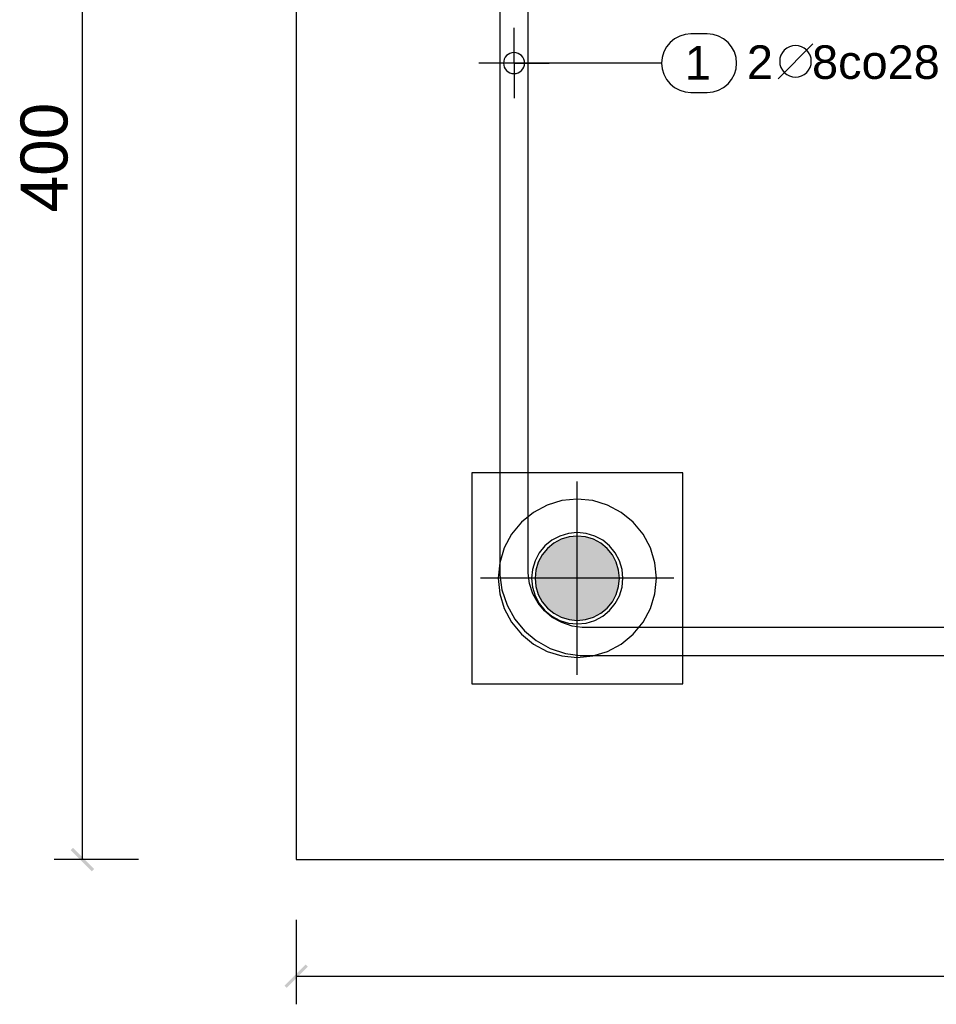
# Model space of a CAD drawing. Extents: x 68682 to 121374, y -47510 to -252.
# Tile 32 of 38: x 112388 to 112910, y -6287 to -5727. Entities that reach past the tile are written whole.
import ezdxf

# ---------------------------------------------------------------- set-up
doc = ezdxf.new("R2010")
doc.units = 0
doc.header["$LTSCALE"] = 1.125
doc.styles.add('ARIAL', font='arial.ttf')

msp = doc.modelspace()

# ---------------------------------------------------------------- hatches: boundary and pattern name
at = {"linetype": 'Continuous'}
for color, points in [(1, [(112691.33, -6064.2), (112691, -6025.62), (112691.33, -6025.37)]), (1, [(112691.68, -6064.45), (112691.33, -6025.37), (112691.68, -6025.13)]), (1, [(112691.33, -6064.2), (112691.33, -6025.37), (112691.68, -6064.45)]), (1, [(112692.02, -6064.68), (112691.68, -6025.13), (112692.02, -6024.89)]), (1, [(112691.68, -6064.45), (112691.68, -6025.13), (112692.02, -6064.68)]), (1, [(112692.37, -6064.92), (112692.02, -6024.89), (112692.37, -6024.66)]), (1, [(112692.02, -6064.68), (112692.02, -6024.89), (112692.37, -6064.92)]), (1, [(112692.72, -6065.14), (112692.37, -6024.66), (112692.72, -6024.43)]), (1, [(112692.37, -6064.92), (112692.37, -6024.66), (112692.72, -6065.14)]), (1, [(112693.08, -6065.36), (112692.72, -6024.43), (112693.08, -6024.22)]), (1, [(112692.72, -6065.14), (112692.72, -6024.43), (112693.08, -6065.36)]), (1, [(112693.44, -6065.57), (112693.08, -6024.22), (112693.44, -6024)]), (1, [(112693.08, -6065.36), (112693.08, -6024.22), (112693.44, -6065.57)]), (1, [(112693.81, -6065.78), (112693.44, -6024), (112693.81, -6023.8)]), (1, [(112693.44, -6065.57), (112693.44, -6024), (112693.81, -6065.78)]), (1, [(112694.17, -6065.98), (112693.81, -6023.8), (112694.17, -6023.6)]), (1, [(112693.81, -6065.78), (112693.81, -6023.8), (112694.17, -6065.98)]), (1, [(112694.55, -6066.17), (112694.17, -6023.6), (112694.55, -6023.4)]), (1, [(112694.17, -6065.98), (112694.17, -6023.6), (112694.55, -6066.17)]), (1, [(112694.92, -6066.36), (112694.55, -6023.4), (112694.92, -6023.22)]), (1, [(112694.55, -6066.17), (112694.55, -6023.4), (112694.92, -6066.36)]), (1, [(112695.3, -6066.54), (112694.92, -6023.22), (112695.3, -6023.04)]), (1, [(112694.92, -6066.36), (112694.92, -6023.22), (112695.3, -6066.54)]), (1, [(112695.68, -6066.71), (112695.3, -6023.04), (112695.68, -6022.86)]), (1, [(112695.3, -6066.54), (112695.3, -6023.04), (112695.68, -6066.71)]), (1, [(112696.06, -6066.88), (112695.68, -6022.86), (112696.06, -6022.7)]), (1, [(112695.68, -6066.71), (112695.68, -6022.86), (112696.06, -6066.88)]), (1, [(112696.45, -6067.04), (112696.06, -6022.7), (112696.45, -6022.54)]), (1, [(112696.06, -6066.88), (112696.06, -6022.7), (112696.45, -6067.04)]), (1, [(112696.84, -6067.19), (112696.45, -6022.54), (112696.84, -6022.38)]), (1, [(112696.45, -6067.04), (112696.45, -6022.54), (112696.84, -6067.19)]), (1, [(112697.23, -6067.34), (112696.84, -6022.38), (112697.23, -6022.24)]), (1, [(112696.84, -6067.19), (112696.84, -6022.38), (112697.23, -6067.34)]), (1, [(112697.63, -6067.48), (112697.23, -6022.24), (112697.63, -6022.1)]), (1, [(112697.23, -6067.34), (112697.23, -6022.24), (112697.63, -6067.48)]), (1, [(112698.03, -6067.61), (112697.63, -6022.1), (112698.03, -6021.96)]), (1, [(112697.63, -6067.48), (112697.63, -6022.1), (112698.03, -6067.61)]), (1, [(112698.42, -6067.74), (112698.03, -6021.96), (112698.42, -6021.84)]), (1, [(112698.03, -6067.61), (112698.03, -6021.96), (112698.42, -6067.74)]), (1, [(112698.83, -6067.86), (112698.42, -6021.84), (112698.83, -6021.72)]), (1, [(112698.42, -6067.74), (112698.42, -6021.84), (112698.83, -6067.86)]), (1, [(112699.23, -6067.97), (112698.83, -6021.72), (112699.23, -6021.61)]), (1, [(112698.83, -6067.86), (112698.83, -6021.72), (112699.23, -6067.97)]), (1, [(112699.64, -6068.07), (112699.23, -6021.61), (112699.64, -6021.5)]), (1, [(112699.23, -6067.97), (112699.23, -6021.61), (112699.64, -6068.07)]), (1, [(112700.04, -6068.17), (112699.64, -6021.5), (112700.04, -6021.4)]), (1, [(112699.64, -6068.07), (112699.64, -6021.5), (112700.04, -6068.17)]), (1, [(112700.45, -6068.26), (112700.04, -6021.4), (112700.45, -6021.31)]), (1, [(112700.04, -6068.17), (112700.04, -6021.4), (112700.45, -6068.26)]), (1, [(112700.86, -6068.35), (112700.45, -6021.31), (112700.86, -6021.23)]), (1, [(112700.45, -6068.26), (112700.45, -6021.31), (112700.86, -6068.35)]), (1, [(112701.27, -6068.42), (112700.86, -6021.23), (112701.27, -6021.15)]), (1, [(112700.86, -6068.35), (112700.86, -6021.23), (112701.27, -6068.42)]), (1, [(112701.69, -6068.49), (112701.27, -6021.15), (112701.69, -6021.08)]), (1, [(112701.27, -6068.42), (112701.27, -6021.15), (112701.69, -6068.49)]), (1, [(112702.1, -6068.55), (112701.69, -6021.08), (112702.1, -6021.02)]), (1, [(112701.69, -6068.49), (112701.69, -6021.08), (112702.1, -6068.55)]), (1, [(112702.52, -6068.61), (112702.1, -6021.02), (112702.52, -6020.97)]), (1, [(112702.1, -6068.55), (112702.1, -6021.02), (112702.52, -6068.61)]), (1, [(112702.93, -6068.66), (112702.52, -6020.97), (112702.93, -6020.92)]), (1, [(112702.52, -6068.61), (112702.52, -6020.97), (112702.93, -6068.66)]), (1, [(112703.35, -6068.7), (112702.93, -6020.92), (112703.35, -6020.88)]), (1, [(112702.93, -6068.66), (112702.93, -6020.92), (112703.35, -6068.7)]), (1, [(112703.77, -6068.73), (112703.35, -6020.88), (112703.77, -6020.85)]), (1, [(112703.35, -6068.7), (112703.35, -6020.88), (112703.77, -6068.73)]), (1, [(112704.19, -6068.75), (112703.77, -6020.85), (112704.19, -6020.82)]), (1, [(112703.77, -6068.73), (112703.77, -6020.85), (112704.19, -6068.75)]), (1, [(112704.6, -6068.77), (112704.19, -6020.82), (112704.6, -6020.8)]), (1, [(112704.19, -6068.75), (112704.19, -6020.82), (112704.6, -6068.77)]), (1, [(112705.02, -6068.78), (112704.6, -6020.8), (112705.02, -6020.79)]), (1, [(112704.6, -6068.77), (112704.6, -6020.8), (112705.02, -6068.78)]), (1, [(112705.02, -6068.78), (112705.02, -6020.79), (112705.44, -6068.79)]), (1, [(112705.44, -6068.79), (112705.02, -6020.79), (112705.44, -6020.79)]), (1, [(112705.44, -6068.79), (112705.44, -6020.79), (112705.86, -6068.78)]), (1, [(112705.86, -6068.78), (112705.44, -6020.79), (112705.86, -6020.79)]), (1, [(112705.86, -6068.78), (112705.86, -6020.79), (112706.28, -6068.77)]), (1, [(112706.28, -6068.77), (112705.86, -6020.79), (112706.28, -6020.8)]), (1, [(112706.28, -6068.77), (112706.28, -6020.8), (112706.7, -6068.75)]), (1, [(112706.7, -6068.75), (112706.28, -6020.8), (112706.7, -6020.82)]), (1, [(112706.7, -6068.75), (112706.7, -6020.82), (112707.12, -6068.73)]), (1, [(112707.12, -6068.73), (112706.7, -6020.82), (112707.12, -6020.85)]), (1, [(112707.12, -6068.73), (112707.12, -6020.85), (112707.53, -6068.7)]), (1, [(112707.53, -6068.7), (112707.12, -6020.85), (112707.53, -6020.88)]), (1, [(112707.53, -6068.7), (112707.53, -6020.88), (112707.95, -6068.66)]), (1, [(112707.95, -6068.66), (112707.53, -6020.88), (112707.95, -6020.92)]), (1, [(112707.95, -6068.66), (112707.95, -6020.92), (112708.37, -6068.61)]), (1, [(112708.37, -6068.61), (112707.95, -6020.92), (112708.37, -6020.97)]), (1, [(112708.37, -6068.61), (112708.37, -6020.97), (112708.78, -6068.55)]), (1, [(112708.78, -6068.55), (112708.37, -6020.97), (112708.78, -6021.02)]), (1, [(112708.78, -6068.55), (112708.78, -6021.02), (112709.2, -6068.49)]), (1, [(112709.2, -6068.49), (112708.78, -6021.02), (112709.2, -6021.08)]), (1, [(112709.2, -6068.49), (112709.2, -6021.08), (112709.61, -6068.42)]), (1, [(112709.61, -6068.42), (112709.2, -6021.08), (112709.61, -6021.15)]), (1, [(112709.61, -6068.42), (112709.61, -6021.15), (112710.02, -6068.35)]), (1, [(112710.02, -6068.35), (112709.61, -6021.15), (112710.02, -6021.23)]), (1, [(112710.02, -6068.35), (112710.02, -6021.23), (112710.43, -6068.26)]), (1, [(112710.43, -6068.26), (112710.02, -6021.23), (112710.43, -6021.31)]), (1, [(112710.43, -6068.26), (112710.43, -6021.31), (112710.84, -6068.17)]), (1, [(112710.84, -6068.17), (112710.43, -6021.31), (112710.84, -6021.4)]), (1, [(112710.84, -6068.17), (112710.84, -6021.4), (112711.25, -6068.07)]), (1, [(112711.25, -6068.07), (112710.84, -6021.4), (112711.25, -6021.5)]), (1, [(112711.25, -6068.07), (112711.25, -6021.5), (112711.65, -6067.97)]), (1, [(112711.65, -6067.97), (112711.25, -6021.5), (112711.65, -6021.61)]), (1, [(112711.65, -6067.97), (112711.65, -6021.61), (112712.06, -6067.86)]), (1, [(112712.06, -6067.86), (112711.65, -6021.61), (112712.06, -6021.72)]), (1, [(112712.06, -6067.86), (112712.06, -6021.72), (112712.46, -6067.74)]), (1, [(112712.46, -6067.74), (112712.06, -6021.72), (112712.46, -6021.84)]), (1, [(112712.46, -6067.74), (112712.46, -6021.84), (112712.86, -6067.61)]), (1, [(112712.86, -6067.61), (112712.46, -6021.84), (112712.86, -6021.96)]), (1, [(112712.86, -6067.61), (112712.86, -6021.96), (112713.26, -6067.48)]), (1, [(112713.26, -6067.48), (112712.86, -6021.96), (112713.26, -6022.1)]), (1, [(112713.26, -6067.48), (112713.26, -6022.1), (112713.65, -6067.34)]), (1, [(112713.65, -6067.34), (112713.26, -6022.1), (112713.65, -6022.24)]), (1, [(112713.65, -6067.34), (112713.65, -6022.24), (112714.04, -6067.19)]), (1, [(112714.04, -6067.19), (112713.65, -6022.24), (112714.04, -6022.38)]), (1, [(112714.04, -6067.19), (112714.04, -6022.38), (112714.43, -6067.04)]), (1, [(112714.43, -6067.04), (112714.04, -6022.38), (112714.43, -6022.54)]), (1, [(112714.43, -6067.04), (112714.43, -6022.54), (112714.82, -6066.88)]), (1, [(112714.82, -6066.88), (112714.43, -6022.54), (112714.82, -6022.7)]), (1, [(112714.82, -6066.88), (112714.82, -6022.7), (112715.2, -6066.71)]), (1, [(112715.2, -6066.71), (112714.82, -6022.7), (112715.2, -6022.86)]), (1, [(112715.2, -6066.71), (112715.2, -6022.86), (112715.58, -6066.54)]), (1, [(112715.58, -6066.54), (112715.2, -6022.86), (112715.58, -6023.04)]), (1, [(112715.58, -6066.54), (112715.58, -6023.04), (112715.96, -6066.36)]), (1, [(112715.96, -6066.36), (112715.58, -6023.04), (112715.96, -6023.22)]), (1, [(112715.96, -6066.36), (112715.96, -6023.22), (112716.34, -6066.17)]), (1, [(112716.34, -6066.17), (112715.96, -6023.22), (112716.34, -6023.4)]), (1, [(112716.34, -6066.17), (112716.34, -6023.4), (112716.71, -6065.98)]), (1, [(112716.71, -6065.98), (112716.34, -6023.4), (112716.71, -6023.6)]), (1, [(112716.71, -6065.98), (112716.71, -6023.6), (112717.08, -6065.78)]), (1, [(112717.08, -6065.78), (112716.71, -6023.6), (112717.08, -6023.8)]), (1, [(112717.08, -6065.78), (112717.08, -6023.8), (112717.44, -6065.57)]), (1, [(112717.44, -6065.57), (112717.08, -6023.8), (112717.44, -6024)]), (1, [(112717.44, -6065.57), (112717.44, -6024), (112717.8, -6065.36)]), (1, [(112717.8, -6065.36), (112717.44, -6024), (112717.8, -6024.22)]), (1, [(112717.8, -6065.36), (112717.8, -6024.22), (112718.16, -6065.14)]), (1, [(112718.16, -6065.14), (112717.8, -6024.22), (112718.16, -6024.43)]), (1, [(112718.16, -6065.14), (112718.16, -6024.43), (112718.51, -6064.92)]), (1, [(112718.51, -6064.92), (112718.16, -6024.43), (112718.51, -6024.66)]), (1, [(112718.51, -6064.92), (112718.51, -6024.66), (112718.86, -6064.68)]), (1, [(112718.86, -6064.68), (112718.51, -6024.66), (112718.86, -6024.89)]), (1, [(112718.86, -6064.68), (112718.86, -6024.89), (112719.21, -6064.45)]), (1, [(112719.21, -6064.45), (112718.86, -6024.89), (112719.21, -6025.13)]), (1, [(112719.21, -6064.45), (112719.21, -6025.13), (112719.55, -6064.2)]), (1, [(112719.55, -6064.2), (112719.21, -6025.13), (112719.55, -6025.37)]), (1, [(112719.55, -6064.2), (112719.55, -6025.37), (112719.89, -6063.96)]), (1, [(112719.89, -6063.96), (112719.55, -6025.37), (112719.89, -6025.62)]), (1, [(112685.78, -6058.55), (112685.54, -6031.37), (112685.78, -6031.02)]), (1, [(112686.03, -6058.89), (112685.78, -6031.02), (112686.03, -6030.68)]), (1, [(112685.78, -6058.55), (112685.78, -6031.02), (112686.03, -6058.89)]), (1, [(112686.27, -6059.23), (112686.03, -6030.68), (112686.27, -6030.34)]), (1, [(112686.03, -6058.89), (112686.03, -6030.68), (112686.27, -6059.23)]), (1, [(112686.53, -6059.56), (112686.27, -6030.34), (112686.53, -6030.01)]), (1, [(112686.27, -6059.23), (112686.27, -6030.34), (112686.53, -6059.56)]), (1, [(112686.79, -6059.89), (112686.53, -6030.01), (112686.79, -6029.68)]), (1, [(112686.53, -6059.56), (112686.53, -6030.01), (112686.79, -6059.89)]), (1, [(112687.06, -6060.21), (112686.79, -6029.68), (112687.06, -6029.36)]), (1, [(112686.79, -6059.89), (112686.79, -6029.68), (112687.06, -6060.21)]), (1, [(112687.33, -6060.53), (112687.06, -6029.36), (112687.33, -6029.04)]), (1, [(112687.06, -6060.21), (112687.06, -6029.36), (112687.33, -6060.53)]), (1, [(112687.61, -6060.85), (112687.33, -6029.04), (112687.61, -6028.73)]), (1, [(112687.33, -6060.53), (112687.33, -6029.04), (112687.61, -6060.85)]), (1, [(112687.89, -6061.16), (112687.61, -6028.73), (112687.89, -6028.42)]), (1, [(112687.61, -6060.85), (112687.61, -6028.73), (112687.89, -6061.16)]), (1, [(112688.18, -6061.46), (112687.89, -6028.42), (112688.18, -6028.12)]), (1, [(112687.89, -6061.16), (112687.89, -6028.42), (112688.18, -6061.46)]), (1, [(112688.47, -6061.76), (112688.18, -6028.12), (112688.47, -6027.82)]), (1, [(112688.18, -6061.46), (112688.18, -6028.12), (112688.47, -6061.76)]), (1, [(112688.77, -6062.05), (112688.47, -6027.82), (112688.77, -6027.52)]), (1, [(112688.47, -6061.76), (112688.47, -6027.82), (112688.77, -6062.05)]), (1, [(112689.07, -6062.34), (112688.77, -6027.52), (112689.07, -6027.24)]), (1, [(112688.77, -6062.05), (112688.77, -6027.52), (112689.07, -6062.34)]), (1, [(112689.38, -6062.62), (112689.07, -6027.24), (112689.38, -6026.95)]), (1, [(112689.07, -6062.34), (112689.07, -6027.24), (112689.38, -6062.62)]), (1, [(112689.7, -6062.9), (112689.38, -6026.95), (112689.7, -6026.67)]), (1, [(112689.38, -6062.62), (112689.38, -6026.95), (112689.7, -6062.9)]), (1, [(112690.01, -6063.17), (112689.7, -6026.67), (112690.01, -6026.4)]), (1, [(112689.7, -6062.9), (112689.7, -6026.67), (112690.01, -6063.17)]), (1, [(112690.34, -6063.44), (112690.01, -6026.4), (112690.34, -6026.14)]), (1, [(112690.01, -6063.17), (112690.01, -6026.4), (112690.34, -6063.44)]), (1, [(112690.67, -6063.7), (112690.34, -6026.14), (112690.67, -6025.88)]), (1, [(112690.34, -6063.44), (112690.34, -6026.14), (112690.67, -6063.7)]), (1, [(112691, -6063.96), (112690.67, -6025.88), (112691, -6025.62)]), (1, [(112690.67, -6063.7), (112690.67, -6025.88), (112691, -6063.96)]), (1, [(112691, -6063.96), (112691, -6025.62), (112691.33, -6064.2)]), (1, [(112719.89, -6063.96), (112719.89, -6025.62), (112720.22, -6063.7)]), (1, [(112720.22, -6063.7), (112719.89, -6025.62), (112720.22, -6025.88)]), (1, [(112720.22, -6063.7), (112720.22, -6025.88), (112720.55, -6063.44)]), (1, [(112720.55, -6063.44), (112720.22, -6025.88), (112720.55, -6026.14)]), (1, [(112720.55, -6063.44), (112720.55, -6026.14), (112720.87, -6063.17)]), (1, [(112720.87, -6063.17), (112720.55, -6026.14), (112720.87, -6026.4)]), (1, [(112720.87, -6063.17), (112720.87, -6026.4), (112721.19, -6062.9)]), (1, [(112721.19, -6062.9), (112720.87, -6026.4), (112721.19, -6026.67)]), (1, [(112721.19, -6062.9), (112721.19, -6026.67), (112721.5, -6062.62)]), (1, [(112721.5, -6062.62), (112721.19, -6026.67), (112721.5, -6026.95)]), (1, [(112721.5, -6062.62), (112721.5, -6026.95), (112721.81, -6062.34)]), (1, [(112721.81, -6062.34), (112721.5, -6026.95), (112721.81, -6027.24)]), (1, [(112721.81, -6062.34), (112721.81, -6027.24), (112722.11, -6062.05)]), (1, [(112722.11, -6062.05), (112721.81, -6027.24), (112722.11, -6027.52)]), (1, [(112722.11, -6062.05), (112722.11, -6027.52), (112722.41, -6061.76)]), (1, [(112722.41, -6061.76), (112722.11, -6027.52), (112722.41, -6027.82)]), (1, [(112722.41, -6061.76), (112722.41, -6027.82), (112722.71, -6061.46)]), (1, [(112722.71, -6061.46), (112722.41, -6027.82), (112722.71, -6028.12)]), (1, [(112722.71, -6061.46), (112722.71, -6028.12), (112722.99, -6061.16)]), (1, [(112722.99, -6061.16), (112722.71, -6028.12), (112722.99, -6028.42)]), (1, [(112722.99, -6061.16), (112722.99, -6028.42), (112723.28, -6060.85)]), (1, [(112723.28, -6060.85), (112722.99, -6028.42), (112723.28, -6028.73)]), (1, [(112723.28, -6060.85), (112723.28, -6028.73), (112723.55, -6060.53)]), (1, [(112723.55, -6060.53), (112723.28, -6028.73), (112723.55, -6029.04)]), (1, [(112723.55, -6060.53), (112723.55, -6029.04), (112723.83, -6060.21)]), (1, [(112723.83, -6060.21), (112723.55, -6029.04), (112723.83, -6029.36)]), (1, [(112723.83, -6060.21), (112723.83, -6029.36), (112724.09, -6059.89)]), (1, [(112724.09, -6059.89), (112723.83, -6029.36), (112724.09, -6029.68)]), (1, [(112724.09, -6059.89), (112724.09, -6029.68), (112724.35, -6059.56)]), (1, [(112724.35, -6059.56), (112724.09, -6029.68), (112724.35, -6030.01)]), (1, [(112724.35, -6059.56), (112724.35, -6030.01), (112724.61, -6059.23)]), (1, [(112724.61, -6059.23), (112724.35, -6030.01), (112724.61, -6030.34)]), (1, [(112724.61, -6059.23), (112724.61, -6030.34), (112724.86, -6058.89)]), (1, [(112724.86, -6058.89), (112724.61, -6030.34), (112724.86, -6030.68)]), (1, [(112724.86, -6058.89), (112724.86, -6030.68), (112725.1, -6058.55)]), (1, [(112725.1, -6058.55), (112724.86, -6030.68), (112725.1, -6031.02)]), (1, [(112725.1, -6058.55), (112725.1, -6031.02), (112725.34, -6058.21)]), (1, [(112725.34, -6058.21), (112725.1, -6031.02), (112725.34, -6031.37)]), (1, [(112682.89, -6053), (112682.75, -6036.97), (112682.89, -6036.58)]), (1, [(112683.04, -6053.39), (112682.89, -6036.58), (112683.04, -6036.19)]), (1, [(112682.89, -6053), (112682.89, -6036.58), (112683.04, -6053.39)]), (1, [(112683.19, -6053.78), (112683.04, -6036.19), (112683.19, -6035.8)]), (1, [(112683.04, -6053.39), (112683.04, -6036.19), (112683.19, -6053.78)]), (1, [(112683.35, -6054.17), (112683.19, -6035.8), (112683.35, -6035.41)]), (1, [(112683.19, -6053.78), (112683.19, -6035.8), (112683.35, -6054.17)]), (1, [(112683.52, -6054.55), (112683.35, -6035.41), (112683.52, -6035.03)]), (1, [(112683.35, -6054.17), (112683.35, -6035.41), (112683.52, -6054.55)]), (1, [(112683.69, -6054.93), (112683.52, -6035.03), (112683.69, -6034.65)]), (1, [(112683.52, -6054.55), (112683.52, -6035.03), (112683.69, -6054.93)]), (1, [(112683.87, -6055.31), (112683.69, -6034.65), (112683.87, -6034.27)]), (1, [(112683.69, -6054.93), (112683.69, -6034.65), (112683.87, -6055.31)]), (1, [(112684.06, -6055.68), (112683.87, -6034.27), (112684.06, -6033.89)]), (1, [(112683.87, -6055.31), (112683.87, -6034.27), (112684.06, -6055.68)]), (1, [(112684.25, -6056.06), (112684.06, -6033.89), (112684.25, -6033.52)]), (1, [(112684.06, -6055.68), (112684.06, -6033.89), (112684.25, -6056.06)]), (1, [(112684.45, -6056.42), (112684.25, -6033.52), (112684.45, -6033.15)]), (1, [(112684.25, -6056.06), (112684.25, -6033.52), (112684.45, -6056.42)]), (1, [(112684.66, -6056.79), (112684.45, -6033.15), (112684.66, -6032.79)]), (1, [(112684.45, -6056.42), (112684.45, -6033.15), (112684.66, -6056.79)]), (1, [(112684.87, -6057.15), (112684.66, -6032.79), (112684.87, -6032.43)]), (1, [(112684.66, -6056.79), (112684.66, -6032.79), (112684.87, -6057.15)]), (1, [(112685.09, -6057.51), (112684.87, -6032.43), (112685.09, -6032.07)]), (1, [(112684.87, -6057.15), (112684.87, -6032.43), (112685.09, -6057.51)]), (1, [(112685.31, -6057.86), (112685.09, -6032.07), (112685.31, -6031.72)]), (1, [(112685.09, -6057.51), (112685.09, -6032.07), (112685.31, -6057.86)]), (1, [(112685.54, -6058.21), (112685.31, -6031.72), (112685.54, -6031.37)]), (1, [(112685.31, -6057.86), (112685.31, -6031.72), (112685.54, -6058.21)]), (1, [(112685.54, -6058.21), (112685.54, -6031.37), (112685.78, -6058.55)]), (1, [(112725.34, -6058.21), (112725.34, -6031.37), (112725.57, -6057.86)]), (1, [(112725.57, -6057.86), (112725.34, -6031.37), (112725.57, -6031.72)]), (1, [(112725.57, -6057.86), (112725.57, -6031.72), (112725.79, -6057.51)]), (1, [(112725.79, -6057.51), (112725.57, -6031.72), (112725.79, -6032.07)]), (1, [(112725.79, -6057.51), (112725.79, -6032.07), (112726.01, -6057.15)]), (1, [(112726.01, -6057.15), (112725.79, -6032.07), (112726.01, -6032.43)]), (1, [(112726.01, -6057.15), (112726.01, -6032.43), (112726.23, -6056.79)]), (1, [(112726.23, -6056.79), (112726.01, -6032.43), (112726.23, -6032.79)]), (1, [(112726.23, -6056.79), (112726.23, -6032.79), (112726.43, -6056.42)]), (1, [(112726.43, -6056.42), (112726.23, -6032.79), (112726.43, -6033.15)]), (1, [(112726.43, -6056.42), (112726.43, -6033.15), (112726.63, -6056.06)]), (1, [(112726.63, -6056.06), (112726.43, -6033.15), (112726.63, -6033.52)]), (1, [(112726.63, -6056.06), (112726.63, -6033.52), (112726.83, -6055.68)]), (1, [(112726.83, -6055.68), (112726.63, -6033.52), (112726.83, -6033.89)]), (1, [(112726.83, -6055.68), (112726.83, -6033.89), (112727.01, -6055.31)]), (1, [(112727.01, -6055.31), (112726.83, -6033.89), (112727.01, -6034.27)]), (1, [(112727.01, -6055.31), (112727.01, -6034.27), (112727.19, -6054.93)]), (1, [(112727.19, -6054.93), (112727.01, -6034.27), (112727.19, -6034.65)]), (1, [(112727.19, -6054.93), (112727.19, -6034.65), (112727.37, -6054.55)]), (1, [(112727.37, -6054.55), (112727.19, -6034.65), (112727.37, -6035.03)]), (1, [(112727.37, -6054.55), (112727.37, -6035.03), (112727.53, -6054.17)]), (1, [(112727.53, -6054.17), (112727.37, -6035.03), (112727.53, -6035.41)]), (1, [(112727.53, -6054.17), (112727.53, -6035.41), (112727.69, -6053.78)]), (1, [(112727.69, -6053.78), (112727.53, -6035.41), (112727.69, -6035.8)]), (1, [(112727.69, -6053.78), (112727.69, -6035.8), (112727.85, -6053.39)]), (1, [(112727.85, -6053.39), (112727.69, -6035.8), (112727.85, -6036.19)]), (1, [(112727.85, -6053.39), (112727.85, -6036.19), (112727.99, -6053)]), (1, [(112727.99, -6053), (112727.85, -6036.19), (112727.99, -6036.58)]), (1, [(112727.99, -6053), (112727.99, -6036.58), (112728.13, -6052.6)]), (1, [(112728.13, -6052.6), (112727.99, -6036.58), (112728.13, -6036.97)]), (1, [(112681.57, -6047.3), (112681.53, -6042.7), (112681.57, -6042.28)]), (1, [(112681.62, -6047.71), (112681.57, -6042.28), (112681.62, -6041.86)]), (1, [(112681.57, -6047.3), (112681.57, -6042.28), (112681.62, -6047.71)]), (1, [(112681.68, -6048.13), (112681.62, -6041.86), (112681.68, -6041.45)]), (1, [(112681.62, -6047.71), (112681.62, -6041.86), (112681.68, -6048.13)]), (1, [(112681.74, -6048.54), (112681.68, -6041.45), (112681.74, -6041.03)]), (1, [(112681.68, -6048.13), (112681.68, -6041.45), (112681.74, -6048.54)]), (1, [(112681.81, -6048.96), (112681.74, -6041.03), (112681.81, -6040.62)]), (1, [(112681.74, -6048.54), (112681.74, -6041.03), (112681.81, -6048.96)]), (1, [(112681.88, -6049.37), (112681.81, -6040.62), (112681.88, -6040.21)]), (1, [(112681.81, -6048.96), (112681.81, -6040.62), (112681.88, -6049.37)]), (1, [(112681.97, -6049.78), (112681.88, -6040.21), (112681.97, -6039.8)]), (1, [(112681.88, -6049.37), (112681.88, -6040.21), (112681.97, -6049.78)]), (1, [(112682.06, -6050.19), (112681.97, -6039.8), (112682.06, -6039.39)]), (1, [(112681.97, -6049.78), (112681.97, -6039.8), (112682.06, -6050.19)]), (1, [(112682.15, -6050.59), (112682.06, -6039.39), (112682.15, -6038.98)]), (1, [(112682.06, -6050.19), (112682.06, -6039.39), (112682.15, -6050.59)]), (1, [(112682.26, -6051), (112682.15, -6038.98), (112682.26, -6038.58)]), (1, [(112682.15, -6050.59), (112682.15, -6038.98), (112682.26, -6051)]), (1, [(112682.37, -6051.4), (112682.26, -6038.58), (112682.37, -6038.17)]), (1, [(112682.26, -6051), (112682.26, -6038.58), (112682.37, -6051.4)]), (1, [(112682.49, -6051.8), (112682.37, -6038.17), (112682.49, -6037.77)]), (1, [(112682.37, -6051.4), (112682.37, -6038.17), (112682.49, -6051.8)]), (1, [(112682.62, -6052.2), (112682.49, -6037.77), (112682.62, -6037.37)]), (1, [(112682.49, -6051.8), (112682.49, -6037.77), (112682.62, -6052.2)]), (1, [(112682.75, -6052.6), (112682.62, -6037.37), (112682.75, -6036.97)]), (1, [(112682.62, -6052.2), (112682.62, -6037.37), (112682.75, -6052.6)]), (1, [(112682.75, -6052.6), (112682.75, -6036.97), (112682.89, -6053)]), (1, [(112728.13, -6052.6), (112728.13, -6036.97), (112728.27, -6052.2)]), (1, [(112728.27, -6052.2), (112728.13, -6036.97), (112728.27, -6037.37)]), (1, [(112728.27, -6052.2), (112728.27, -6037.37), (112728.39, -6051.8)]), (1, [(112728.39, -6051.8), (112728.27, -6037.37), (112728.39, -6037.77)]), (1, [(112728.39, -6051.8), (112728.39, -6037.77), (112728.51, -6051.4)]), (1, [(112728.51, -6051.4), (112728.39, -6037.77), (112728.51, -6038.17)]), (1, [(112728.51, -6051.4), (112728.51, -6038.17), (112728.62, -6051)]), (1, [(112728.62, -6051), (112728.51, -6038.17), (112728.62, -6038.58)]), (1, [(112728.62, -6051), (112728.62, -6038.58), (112728.73, -6050.59)]), (1, [(112728.73, -6050.59), (112728.62, -6038.58), (112728.73, -6038.98)]), (1, [(112728.73, -6050.59), (112728.73, -6038.98), (112728.83, -6050.19)]), (1, [(112728.83, -6050.19), (112728.73, -6038.98), (112728.83, -6039.39)]), (1, [(112728.83, -6050.19), (112728.83, -6039.39), (112728.92, -6049.78)]), (1, [(112728.92, -6049.78), (112728.83, -6039.39), (112728.92, -6039.8)]), (1, [(112728.92, -6049.78), (112728.92, -6039.8), (112729, -6049.37)]), (1, [(112729, -6049.37), (112728.92, -6039.8), (112729, -6040.21)]), (1, [(112729, -6049.37), (112729, -6040.21), (112729.08, -6048.96)]), (1, [(112729.08, -6048.96), (112729, -6040.21), (112729.08, -6040.62)]), (1, [(112729.08, -6048.96), (112729.08, -6040.62), (112729.15, -6048.54)]), (1, [(112729.15, -6048.54), (112729.08, -6040.62), (112729.15, -6041.03)]), (1, [(112729.15, -6048.54), (112729.15, -6041.03), (112729.21, -6048.13)]), (1, [(112729.21, -6048.13), (112729.15, -6041.03), (112729.21, -6041.45)]), (1, [(112729.21, -6048.13), (112729.21, -6041.45), (112729.26, -6047.71)]), (1, [(112729.26, -6047.71), (112729.21, -6041.45), (112729.26, -6041.86)]), (1, [(112729.26, -6047.71), (112729.26, -6041.86), (112729.31, -6047.3)]), (1, [(112729.31, -6047.3), (112729.26, -6041.86), (112729.31, -6042.28)]), (1, [(112729.31, -6047.3), (112729.31, -6042.28), (112729.35, -6046.88)]), (1, [(112729.35, -6046.88), (112729.31, -6042.28), (112729.35, -6042.7)]), (1, [(112681.45, -6045.21), (112681.44, -6044.79), (112681.45, -6044.37)]), (1, [(112681.46, -6045.63), (112681.45, -6044.37), (112681.46, -6043.95)]), (1, [(112681.45, -6045.21), (112681.45, -6044.37), (112681.46, -6045.63)]), (1, [(112681.47, -6046.04), (112681.46, -6043.95), (112681.47, -6043.53)]), (1, [(112681.46, -6045.63), (112681.46, -6043.95), (112681.47, -6046.04)]), (1, [(112681.5, -6046.46), (112681.47, -6043.53), (112681.5, -6043.11)]), (1, [(112681.47, -6046.04), (112681.47, -6043.53), (112681.5, -6046.46)]), (1, [(112681.53, -6046.88), (112681.5, -6043.11), (112681.53, -6042.7)]), (1, [(112681.5, -6046.46), (112681.5, -6043.11), (112681.53, -6046.88)]), (1, [(112681.53, -6046.88), (112681.53, -6042.7), (112681.57, -6047.3)]), (1, [(112729.35, -6046.88), (112729.35, -6042.7), (112729.38, -6046.46)]), (1, [(112729.38, -6046.46), (112729.35, -6042.7), (112729.38, -6043.11)]), (1, [(112729.38, -6046.46), (112729.38, -6043.11), (112729.41, -6046.04)]), (1, [(112729.41, -6046.04), (112729.38, -6043.11), (112729.41, -6043.53)]), (1, [(112729.41, -6046.04), (112729.41, -6043.53), (112729.43, -6045.63)]), (1, [(112729.43, -6045.63), (112729.41, -6043.53), (112729.43, -6043.95)]), (1, [(112729.43, -6045.63), (112729.43, -6043.95), (112729.44, -6045.21)]), (1, [(112729.44, -6045.21), (112729.43, -6043.95), (112729.44, -6044.37)]), (1, [(112729.44, -6045.21), (112729.44, -6044.37), (112729.44, -6044.79)]), (4, [(112417.23, -6199.42), (112418.51, -6198.15), (112430.51, -6210.15)]), (4, [(112417.23, -6199.42), (112430.51, -6210.15), (112429.23, -6211.42)]), (4, [(112550.81, -6264.47), (112540.08, -6277.74), (112538.81, -6276.47)]), (4, [(112550.81, -6264.47), (112552.08, -6265.74), (112540.08, -6277.74)])]:
    msp.add_hatch(color=color, dxfattribs=at).paths.add_polyline_path(points)

# ---------------------------------------------------------------- linework, layer by layer
at = {"color": 4, "linetype": 'Continuous'}
for p, q in [((112423.87, -6204.79), (112423.87, -5404.79)), ((112455.87, -6204.79), (112407.87, -6204.79)), ((112545.44, -6239.11), (112545.44, -6287.11)), ((112545.44, -6271.11), (113345.44, -6271.11))]:
    msp.add_line(p, q, dxfattribs=at)
at = {"color": 7, "linetype": 'Continuous'}
for p, q in [((112545.44, -5404.79), (112545.44, -6204.79)), ((112645.44, -5984.79), (112645.44, -6104.79)), ((112765.44, -5984.79), (112645.44, -5984.79)), ((112765.44, -6104.79), (112765.44, -5984.79)), ((112705.44, -6099.79), (112705.44, -5989.79)), ((112696.66, -6000.65), (112688.22, -6003.21)), ((112705.44, -5999.79), (112696.66, -6000.65)), ((112714.22, -6000.65), (112705.44, -5999.79)), ((112722.66, -6003.21), (112714.22, -6000.65)), ((112680.44, -6007.37), (112673.62, -6012.97)), ((112688.22, -6003.21), (112680.44, -6007.37)), ((112730.44, -6007.37), (112722.66, -6003.21)), ((112737.26, -6012.97), (112730.44, -6007.37)), ((112673.62, -6012.97), (112668.03, -6019.79)), ((112705.44, -6080.79), (112705.44, -6008.79)), ((112742.86, -6019.79), (112737.26, -6012.97)), ((112668.03, -6019.79), (112663.87, -6027.57)), ((112700.37, -6019.29), (112695.49, -6020.77)), ((112705.44, -6018.79), (112700.37, -6019.29)), ((112710.51, -6019.29), (112705.44, -6018.79)), ((112715.39, -6020.77), (112710.51, -6019.29)), ((112747.02, -6027.57), (112742.86, -6019.79)), ((112691, -6023.17), (112687.06, -6026.4)), ((112692.11, -6024.83), (112688.47, -6027.82)), ((112695.49, -6020.77), (112691, -6023.17)), ((112696.26, -6022.61), (112692.11, -6024.83)), ((112700.76, -6021.25), (112696.26, -6022.61)), ((112705.44, -6020.79), (112700.76, -6021.25)), ((112710.12, -6021.25), (112705.44, -6020.79)), ((112714.63, -6022.61), (112710.12, -6021.25)), ((112718.78, -6024.83), (112714.63, -6022.61)), ((112719.89, -6023.17), (112715.39, -6020.77)), ((112722.41, -6027.82), (112718.78, -6024.83)), ((112723.83, -6026.4), (112719.89, -6023.17)), ((112663.87, -6027.57), (112661.31, -6036.01)), ((112683.82, -6030.34), (112681.42, -6034.84)), ((112687.06, -6026.4), (112683.82, -6030.34)), ((112688.47, -6027.82), (112685.49, -6031.45)), ((112725.4, -6031.45), (112722.41, -6027.82)), ((112727.06, -6030.34), (112723.83, -6026.4)), ((112729.46, -6034.84), (112727.06, -6030.34)), ((112749.58, -6036.01), (112747.02, -6027.57)), ((112661.31, -6036.01), (112660.44, -6044.79)), ((112681.42, -6034.84), (112679.94, -6039.72)), ((112683.27, -6035.6), (112681.9, -6040.11)), ((112685.49, -6031.45), (112683.27, -6035.6)), ((112727.61, -6035.6), (112725.4, -6031.45)), ((112728.98, -6040.11), (112727.61, -6035.6)), ((112730.94, -6039.72), (112729.46, -6034.84)), ((112750.44, -6044.79), (112749.58, -6036.01)), ((112679.94, -6039.72), (112679.44, -6044.79)), ((112681.9, -6040.11), (112681.44, -6044.79)), ((112729.44, -6044.79), (112728.98, -6040.11)), ((112731.44, -6044.79), (112730.94, -6039.72)), ((112760.44, -6044.79), (112650.44, -6044.79)), ((112660.44, -6044.79), (112661.31, -6053.57)), ((112741.44, -6044.79), (112669.44, -6044.79)), ((112679.44, -6044.79), (112679.94, -6049.86)), ((112681.44, -6044.79), (112681.9, -6049.47)), ((112728.98, -6049.47), (112729.44, -6044.79)), ((112730.94, -6049.86), (112731.44, -6044.79)), ((112749.58, -6053.57), (112750.44, -6044.79)), ((112679.94, -6049.86), (112681.42, -6054.74)), ((112681.9, -6049.47), (112683.27, -6053.97)), ((112727.61, -6053.97), (112728.98, -6049.47)), ((112729.46, -6054.74), (112730.94, -6049.86)), ((112661.31, -6053.57), (112663.87, -6062.01)), ((112681.42, -6054.74), (112683.82, -6059.23)), ((112683.27, -6053.97), (112685.49, -6058.12)), ((112685.49, -6058.12), (112688.47, -6061.76)), ((112722.41, -6061.76), (112725.4, -6058.12)), ((112725.4, -6058.12), (112727.61, -6053.97)), ((112727.06, -6059.23), (112729.46, -6054.74)), ((112747.02, -6062.01), (112749.58, -6053.57)), ((112663.87, -6062.01), (112668.03, -6069.79)), ((112683.82, -6059.23), (112687.06, -6063.17)), ((112687.06, -6063.17), (112691, -6066.41)), ((112688.47, -6061.76), (112692.11, -6064.74)), ((112718.78, -6064.74), (112722.41, -6061.76)), ((112719.89, -6066.41), (112723.83, -6063.17)), ((112723.83, -6063.17), (112727.06, -6059.23)), ((112742.86, -6069.79), (112747.02, -6062.01)), ((112668.03, -6069.79), (112673.62, -6076.61)), ((112691, -6066.41), (112695.49, -6068.81)), ((112692.11, -6064.74), (112696.26, -6066.96)), ((112695.49, -6068.81), (112700.37, -6070.29)), ((112696.26, -6066.96), (112700.76, -6068.33)), ((112700.76, -6068.33), (112705.44, -6068.79)), ((112705.44, -6068.79), (112710.12, -6068.33)), ((112710.12, -6068.33), (112714.63, -6066.96)), ((112710.51, -6070.29), (112715.39, -6068.81)), ((112714.63, -6066.96), (112718.78, -6064.74)), ((112715.39, -6068.81), (112719.89, -6066.41)), ((112737.26, -6076.61), (112742.86, -6069.79)), ((112700.37, -6070.29), (112705.44, -6070.79)), ((112705.44, -6070.79), (112710.51, -6070.29)), ((112673.62, -6076.61), (112680.44, -6082.2)), ((112730.44, -6082.2), (112737.26, -6076.61)), ((112680.44, -6082.2), (112688.22, -6086.36)), ((112688.22, -6086.36), (112696.66, -6088.92)), ((112714.22, -6088.92), (112722.66, -6086.36)), ((112722.66, -6086.36), (112730.44, -6082.2)), ((112696.66, -6088.92), (112705.44, -6089.79)), ((112705.44, -6089.79), (112714.22, -6088.92)), ((112645.44, -6104.79), (112765.44, -6104.79)), ((112545.44, -6204.79), (113345.44, -6204.79))]:
    msp.add_line(p, q, dxfattribs=at)
at = {"color": 1, "linetype": 'Continuous'}
for p, q in [((112661.44, -5566.49), (112661.44, -6043.08)), ((112677.44, -6041.98), (112677.44, -5567.6)), ((112669.44, -5751.81), (112669.44, -5731.81)), ((112760.82, -5737.95), (112758.29, -5740.03)), ((112763.7, -5736.41), (112760.82, -5737.95)), ((112766.83, -5735.46), (112763.7, -5736.41)), ((112770.08, -5735.14), (112766.83, -5735.46)), ((112779.41, -5735.14), (112770.08, -5735.14)), ((112782.66, -5735.46), (112779.41, -5735.14)), ((112785.79, -5736.41), (112782.66, -5735.46)), ((112788.67, -5737.95), (112785.79, -5736.41)), ((112791.2, -5740.03), (112788.67, -5737.95)), ((112754.68, -5745.43), (112753.73, -5748.56)), ((112756.22, -5742.55), (112754.68, -5745.43)), ((112758.29, -5740.03), (112756.22, -5742.55)), ((112793.27, -5742.55), (112791.2, -5740.03)), ((112794.81, -5745.43), (112793.27, -5742.55)), ((112795.76, -5748.56), (112794.81, -5745.43)), ((112839.49, -5740.92), (112819.69, -5760.71)), ((112823.23, -5744.45), (112822.11, -5745.82)), ((112824.59, -5743.33), (112823.23, -5744.45)), ((112826.15, -5742.5), (112824.59, -5743.33)), ((112827.84, -5741.99), (112826.15, -5742.5)), ((112829.59, -5741.82), (112827.84, -5741.99)), ((112831.35, -5741.99), (112829.59, -5741.82)), ((112833.04, -5742.5), (112831.35, -5741.99)), ((112834.59, -5743.33), (112833.04, -5742.5)), ((112835.96, -5744.45), (112834.59, -5743.33)), ((112837.08, -5745.82), (112835.96, -5744.45)), ((112663.56, -5750.64), (112663.44, -5751.81)), ((112663.9, -5749.52), (112663.56, -5750.64)), ((112664.45, -5748.48), (112663.9, -5749.52)), ((112665.2, -5747.57), (112664.45, -5748.48)), ((112666.11, -5746.82), (112665.2, -5747.57)), ((112667.15, -5746.27), (112666.11, -5746.82)), ((112668.27, -5745.93), (112667.15, -5746.27)), ((112669.44, -5745.81), (112668.27, -5745.93)), ((112670.61, -5745.93), (112669.44, -5745.81)), ((112671.74, -5746.27), (112670.61, -5745.93)), ((112672.77, -5746.82), (112671.74, -5746.27)), ((112673.68, -5747.57), (112672.77, -5746.82)), ((112674.43, -5748.48), (112673.68, -5747.57)), ((112674.98, -5749.52), (112674.43, -5748.48)), ((112675.33, -5750.64), (112674.98, -5749.52)), ((112675.44, -5751.81), (112675.33, -5750.64)), ((112753.73, -5748.56), (112753.41, -5751.81)), ((112796.08, -5751.81), (112795.76, -5748.56)), ((112820.77, -5749.06), (112820.59, -5750.82)), ((112820.59, -5750.82), (112820.77, -5752.57)), ((112821.28, -5747.37), (112820.77, -5749.06)), ((112822.11, -5745.82), (112821.28, -5747.37)), ((112837.91, -5747.37), (112837.08, -5745.82)), ((112838.42, -5749.06), (112837.91, -5747.37)), ((112838.59, -5750.82), (112838.42, -5749.06)), ((112838.42, -5752.57), (112838.59, -5750.82)), ((112669.44, -5751.81), (112649.44, -5751.81)), ((112663.44, -5751.81), (112663.56, -5752.98)), ((112663.56, -5752.98), (112663.9, -5754.11)), ((112663.9, -5754.11), (112664.45, -5755.14)), ((112664.45, -5755.14), (112665.2, -5756.05)), ((112665.2, -5756.05), (112666.11, -5756.8)), ((112753.41, -5751.81), (112669.44, -5751.81)), ((112669.44, -5751.81), (112689.44, -5751.81)), ((112669.44, -5751.81), (112669.44, -5771.81)), ((112672.77, -5756.8), (112673.68, -5756.05)), ((112673.68, -5756.05), (112674.43, -5755.14)), ((112674.43, -5755.14), (112674.98, -5754.11)), ((112674.98, -5754.11), (112675.33, -5752.98)), ((112675.33, -5752.98), (112675.44, -5751.81)), ((112753.41, -5751.81), (112753.73, -5755.06)), ((112753.73, -5755.06), (112754.68, -5758.19)), ((112794.81, -5758.19), (112795.76, -5755.06)), ((112795.76, -5755.06), (112796.08, -5751.81)), ((112820.77, -5752.57), (112821.28, -5754.26)), ((112821.28, -5754.26), (112822.11, -5755.82)), ((112822.11, -5755.82), (112823.23, -5757.18)), ((112835.96, -5757.18), (112837.08, -5755.82)), ((112837.08, -5755.82), (112837.91, -5754.26)), ((112837.91, -5754.26), (112838.42, -5752.57)), ((112666.11, -5756.8), (112667.15, -5757.35)), ((112667.15, -5757.35), (112668.27, -5757.7)), ((112668.27, -5757.7), (112669.44, -5757.81)), ((112669.44, -5757.81), (112670.61, -5757.7)), ((112670.61, -5757.7), (112671.74, -5757.35)), ((112671.74, -5757.35), (112672.77, -5756.8)), ((112754.68, -5758.19), (112756.22, -5761.07)), ((112756.22, -5761.07), (112758.29, -5763.6)), ((112791.2, -5763.6), (112793.27, -5761.07)), ((112793.27, -5761.07), (112794.81, -5758.19)), ((112823.23, -5757.18), (112824.59, -5758.3)), ((112824.59, -5758.3), (112826.15, -5759.13)), ((112826.15, -5759.13), (112827.84, -5759.64)), ((112827.84, -5759.64), (112829.59, -5759.82)), ((112829.59, -5759.82), (112831.35, -5759.64)), ((112831.35, -5759.64), (112833.04, -5759.13)), ((112833.04, -5759.13), (112834.59, -5758.3)), ((112834.59, -5758.3), (112835.96, -5757.18)), ((112758.29, -5763.6), (112760.82, -5765.67)), ((112760.82, -5765.67), (112763.7, -5767.21)), ((112763.7, -5767.21), (112766.83, -5768.16)), ((112782.66, -5768.16), (112785.79, -5767.21)), ((112785.79, -5767.21), (112788.67, -5765.67)), ((112788.67, -5765.67), (112791.2, -5763.6)), ((112766.83, -5768.16), (112770.08, -5768.48)), ((112770.08, -5768.48), (112779.41, -5768.48)), ((112779.41, -5768.48), (112782.66, -5768.16)), ((112678.25, -6047.79), (112677.44, -6041.98)), ((112661.44, -6043.08), (112662.6, -6051.43)), ((112680.18, -6053.66), (112678.25, -6047.79)), ((112662.6, -6051.43), (112665.47, -6060.13)), ((112683.19, -6059.03), (112680.18, -6053.66)), ((112686.84, -6063.39), (112683.19, -6059.03)), ((112665.47, -6060.13), (112669.96, -6068.15)), ((112691.2, -6067.04), (112686.84, -6063.39)), ((112669.96, -6068.15), (112675.48, -6074.75)), ((112696.57, -6070.04), (112691.2, -6067.04)), ((112702.44, -6071.98), (112696.57, -6070.04)), ((112675.48, -6074.75), (112682.08, -6080.27)), ((112708.25, -6072.79), (112702.44, -6071.98)), ((113182.63, -6072.79), (112708.25, -6072.79)), ((112682.08, -6080.27), (112690.1, -6084.76)), ((112690.1, -6084.76), (112698.8, -6087.63)), ((112698.8, -6087.63), (112707.14, -6088.79)), ((112707.14, -6088.79), (113183.74, -6088.79))]:
    msp.add_line(p, q, dxfattribs=at)
at = {"color": 2, "linetype": 'Continuous'}
msp.add_line((112545.44, -6204.79), (112545.44, -6204.79), dxfattribs=at)
msp.add_line((112545.44, -6204.79), (112545.44, -6204.79), dxfattribs=at)

# ---------------------------------------------------------------- texts
at = {"color": 1, "linetype": 'Continuous', "style": 'ARIAL'}
for s, height, p in [('1', 19.1, (112766.61, -5761.14)), ('2   8co28', 19.102, (112801.92, -5760.8))]:
    msp.add_text(s, height=height, dxfattribs=at).set_placement(p)
at = {"color": 2, "linetype": 'Continuous', "style": 'ARIAL'}
msp.add_text('400', height=26.742, rotation=90, dxfattribs=at).set_placement((112415.39, -5836.69))

doc.saveas('drawing.dxf')
